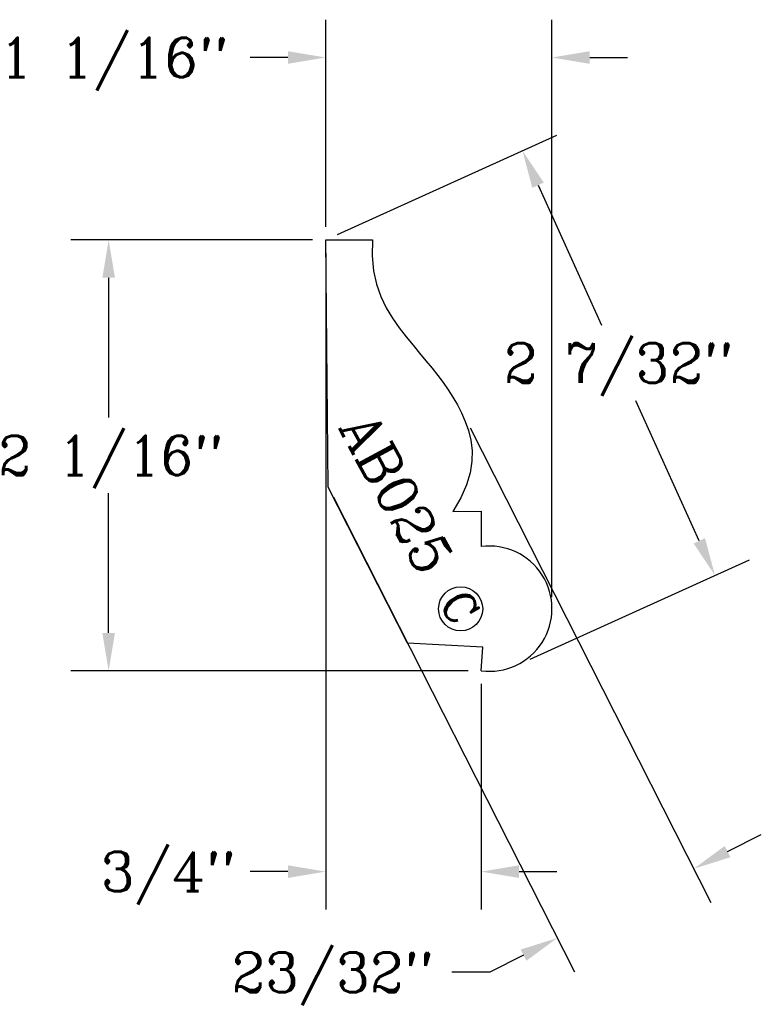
# Model space of a CAD drawing. Extents: x -1.46 to 2.07, y -1.59 to 3.1.
import ezdxf
from ezdxf.enums import TextEntityAlignment as Align

# ---------------------------------------------------------------- set-up
doc = ezdxf.new("R2010")
doc.units = 0
doc.header["$MEASUREMENT"] = 0
doc.layers.get('0').update_dxf_attribs({"linetype": 'CONTINUOUS'})
doc.layers.get('DEFPOINTS').update_dxf_attribs({"linetype": 'CONTINUOUS'})
for name, color, linetype in [('DIMEN', 1, 'CONTINUOUS'), ('PROF', 7, 'CONTINUOUS'), ('TEXT', 3, 'CONTINUOUS')]:
    doc.layers.add(name, color=color, linetype=linetype)
doc.styles.add('ROMANC', font='ROMANC', dxfattribs={"height": 0.1875})
doc.dimstyles.get("Standard").update_dxf_attribs({"dimtxt": 0.18, "dimasz": 0.18, "dimexe": 0.18, "dimexo": 0.0625, "dimgap": 0.09, "dimtad": 0, "dimtih": 1, "dimtoh": 1, "dimdec": 4, "dimzin": 0, "dimdsep": 46, "dimtxsty": 'Standard', "dimcen": 0.09, "dimadec": 0, "dimazin": 0, "dimtfac": 1, "dimtdec": 4, "dimtofl": 0, "dimtmove": 0, "dimatfit": 3, "dimfxl": 1, "dimtolj": 1, "dimtzin": 0, "dimarcsym": 0})

# ---------------------------------------------------------------- blocks, each defined once
blk = doc.blocks.new('*D4')
at = {"color": 0, "linetype": 'ByBlock'}
for p, q in [((0.2349, 6.747), (-0.9154, 6.747)), ((-0.7354, 6.567), (-0.7354, 5.902)), ((-0.7354, 4.877), (-0.7354, 5.542)), ((0.9751, 4.697), (-0.9154, 4.697))]:
    blk.add_line(p, q, dxfattribs=at)
for points in [[(-0.7654, 6.567), (-0.7054, 6.567), (-0.7354, 6.747)], [(-0.7654, 4.877), (-0.7054, 4.877), (-0.7354, 4.697)]]:
    blk.add_solid(points, dxfattribs=at)
at = {"layer": 'DEFPOINTS', "color": 0, "linetype": 'ByBlock'}
for p in [(-0.7354, 6.747), (0.2974, 6.747), (1.0376, 4.697)]:
    blk.add_point(p, dxfattribs=at)
at = {"color": 0, "linetype": 'ByBlock', "style": 'ROMANC'}
blk.add_text('2 1/16"', height=0.1875, dxfattribs=at).set_placement((-0.7354, 5.722), align=Align.MIDDLE_CENTER)
blk = doc.blocks.new('*D5')
at = {"color": 0, "linetype": 'ByBlock'}
for p, q in [((0.2974, 6.8095), (0.2974, 7.7953)), ((1.3738, 5.0469), (1.3738, 7.7953)), ((0.1174, 7.6153), (-0.0626, 7.6153)), ((1.5538, 7.6153), (1.7338, 7.6153))]:
    blk.add_line(p, q, dxfattribs=at)
for points in [[(0.1174, 7.6453), (0.1174, 7.5853), (0.2974, 7.6153)], [(1.5538, 7.6453), (1.5538, 7.5853), (1.3738, 7.6153)]]:
    blk.add_solid(points, dxfattribs=at)
at = {"layer": 'DEFPOINTS', "color": 0, "linetype": 'ByBlock'}
for p in [(0.2974, 7.6153), (0.2974, 6.747), (1.3738, 4.9844)]:
    blk.add_point(p, dxfattribs=at)
at = {"color": 0, "linetype": 'ByBlock', "style": 'ROMANC'}
blk.add_text('1 1/16"', height=0.1875, dxfattribs=at).set_placement((-0.7107, 7.6153), align=Align.MIDDLE_CENTER)
blk = doc.blocks.new('*D6')
at = {"color": 0, "linetype": 'ByBlock'}
for p, q in [((0.2974, 6.6845), (0.2974, 3.5612)), ((1.0376, 4.6345), (1.0376, 3.5612)), ((0.1174, 3.7412), (-0.0626, 3.7412)), ((1.2176, 3.7412), (1.3976, 3.7412))]:
    blk.add_line(p, q, dxfattribs=at)
for points in [[(0.1174, 3.7712), (0.1174, 3.7112), (0.2974, 3.7412)], [(1.2176, 3.7712), (1.2176, 3.7112), (1.0376, 3.7412)]]:
    blk.add_solid(points, dxfattribs=at)
at = {"layer": 'DEFPOINTS', "color": 0, "linetype": 'ByBlock'}
for p in [(0.2974, 6.747), (1.0376, 4.697), (0.2974, 3.7412)]:
    blk.add_point(p, dxfattribs=at)
at = {"color": 0, "linetype": 'ByBlock', "style": 'ROMANC'}
blk.add_text('3/4"', height=0.1875, dxfattribs=at).set_placement((-0.4518, 3.7412), align=Align.MIDDLE_CENTER)
blk = doc.blocks.new('*D8')
at = {"color": 0, "linetype": 'ByBlock'}
for p, q in [((0.9849, 5.8524), (2.1309, 3.5945)), ((0.3349, 5.5225), (1.4808, 3.2646)), ((2.2099, 3.8364), (2.3704, 3.9179)), ((1.2388, 3.3436), (1.0783, 3.2621)), ((1.0783, 3.2621), (0.8983, 3.2621))]:
    blk.add_line(p, q, dxfattribs=at)
for points in [[(2.1963, 3.8632), (2.2235, 3.8097), (2.0494, 3.755)], [(1.2253, 3.3704), (1.2524, 3.3168), (1.3993, 3.4251)]]:
    blk.add_solid(points, dxfattribs=at)
at = {"layer": 'DEFPOINTS', "color": 0, "linetype": 'ByBlock'}
for p in [(0.9566, 5.9081), (0.3066, 5.5782), (1.3993, 3.4251)]:
    blk.add_point(p, dxfattribs=at)
at = {"color": 0, "linetype": 'ByBlock', "style": 'ROMANC'}
blk.add_text('23/32"', height=0.1875, dxfattribs=at).set_placement((0.3306, 3.2621), align=Align.MIDDLE_CENTER)
blk = doc.blocks.new('*D9')
at = {"color": 0, "linetype": 'ByBlock'}
for p, q in [((0.3543, 6.7728), (1.3976, 7.2459)), ((1.308, 7.0077), (1.6101, 6.3415)), ((2.0754, 5.3153), (1.7733, 5.9815)), ((1.2703, 4.7526), (2.3137, 5.2257))]:
    blk.add_line(p, q, dxfattribs=at)
for points in [[(1.3354, 7.0201), (1.2807, 6.9953), (1.2337, 7.1716)], [(2.1027, 5.3277), (2.0481, 5.3029), (2.1498, 5.1514)]]:
    blk.add_solid(points, dxfattribs=at)
at = {"layer": 'DEFPOINTS', "color": 0, "linetype": 'ByBlock'}
for p in [(1.2337, 7.1716), (0.2974, 6.747), (1.2134, 4.7268)]:
    blk.add_point(p, dxfattribs=at)
at = {"color": 0, "linetype": 'ByBlock', "style": 'ROMANC'}
blk.add_text('2 7/32"', height=0.1875, dxfattribs=at).set_placement((1.6917, 6.1615), align=Align.MIDDLE_CENTER)
blk = doc.blocks.new('CIRCLEC')
at = {"layer": 'TEXT', "linetype": 'Continuous'}
blk.add_circle((0.1278, 0.0053), 0.1295, dxfattribs=at)
at = {"layer": 'TEXT', "linetype": 'Continuous', "style": 'ROMANC'}
blk.add_text('C', height=0.1875, dxfattribs=at).set_placement((0.1167, -0.0878), align=Align.CENTER)
blk = doc.blocks.new('CC')
at = {"layer": 'TEXT', "linetype": 'Continuous', "xscale": 0.81, "yscale": 0.81, "zscale": 0.81}
blk.add_blockref('CIRCLEC', (0, -0.0078), dxfattribs=at)

msp = doc.modelspace()

# ---------------------------------------------------------------- linework, layer by layer
at = {"layer": 'PROF', "linetype": 'Continuous'}
for p, q in [((0, 2.05001), (0.22262, 2.05049)), ((0.01266, 0.87443), (0, 2.05001)), ((0.60501, 0.75784), (0.74022, 0.75895)), ((0.74022, 0.75895), (0.74022, 0.59081))]:
    msp.add_line(p, q, dxfattribs=at)
at = {"layer": 'PROF'}
for p, q in [((0.39008, 0.13078), (0.01266, 0.87443)), ((0.7476, 0.11305), (0.39008, 0.13078)), ((0.74022, 0), (0.7476, 0.11305))]:
    msp.add_line(p, q, dxfattribs=at)
msp.add_lwpolyline([(0.22262, 2.05049), (0.22067, 1.97388), (0.22756, 1.90375), (0.24202, 1.83955), (0.26275, 1.78075), (0.28848, 1.7268), (0.31791, 1.67716), (0.34975, 1.6313), (0.38274, 1.58868), (0.41557, 1.54874), (0.44717, 1.51097), (0.47733, 1.47486), (0.50602, 1.4399), (0.53323, 1.40562), (0.55895, 1.37151), (0.58315, 1.33707), (0.60584, 1.30181), (0.62699, 1.26523), (0.64659, 1.22684), (0.66442, 1.1862), (0.67948, 1.14309), (0.69054, 1.09733), (0.69639, 1.04876), (0.69582, 0.99721), (0.68761, 0.94251), (0.67055, 0.88449), (0.64342, 0.823), (0.60501, 0.75784)], dxfattribs=at)
msp.add_arc((0.77906, 0.2954), 0.29795, 262.50992, 97.49008, dxfattribs=at)

# ---------------------------------------------------------------- block references
at = {"layer": 'TEXT', "rotation": 301.2948592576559}
msp.add_blockref('CC', (0.59146, 0.38472), dxfattribs=at)

# ---------------------------------------------------------------- texts
at = {"layer": 'TEXT', "style": 'ROMANC'}
msp.add_text('AB025', height=0.1875, rotation=298.3169, dxfattribs=at).set_placement((0.06191, 1.16137))

# ---------------------------------------------------------------- dimensions: what is measured, and where the dimension line sits
at = {"layer": 'DIMEN'}
for base, p1, picture, middle in [((0, 2.9183), (1.07642, 0.28741), '*D5', (-1.00804, 2.9183)), ((0, -0.95579), (0.74022, 0), '*D6', (-0.74911, -0.95579))]:
    dim = msp.add_linear_dim(base=base, p1=p1, p2=(0, 2.05001), dimstyle='Standard', dxfattribs=at)
    dim.commit()
    dim.dimension.update_dxf_attribs({"geometry": picture, "text_midpoint": middle, "insert": (-0.29736, -4.69701)})
for p1, p2, distance, picture, middle in [((0.91604, 0.02977), (0, 2.05001), -1.02811, '*D9', (1.39437, 1.46446)), ((0.65929, 1.21111), (0.00923, 0.88119), 2.41457, '*D8', (0.03328, -1.43488))]:
    dim = msp.add_aligned_dim(p1=p1, p2=p2, distance=distance, dimstyle='Standard', dxfattribs=at)
    dim.commit()
    dim.dimension.update_dxf_attribs({"geometry": picture, "text_midpoint": middle, "insert": (-0.29736, -4.69701)})
dim = msp.add_linear_dim(base=(-1.03273, 2.05001), p1=(0.74022, 0), p2=(0, 2.05001), angle=90, dimstyle='Standard', dxfattribs=at)
dim.commit()
dim.dimension.update_dxf_attribs({"geometry": '*D4', "text_midpoint": (-1.03273, 1.02501), "insert": (-0.29736, -4.69701)})

doc.saveas('drawing.dxf')
